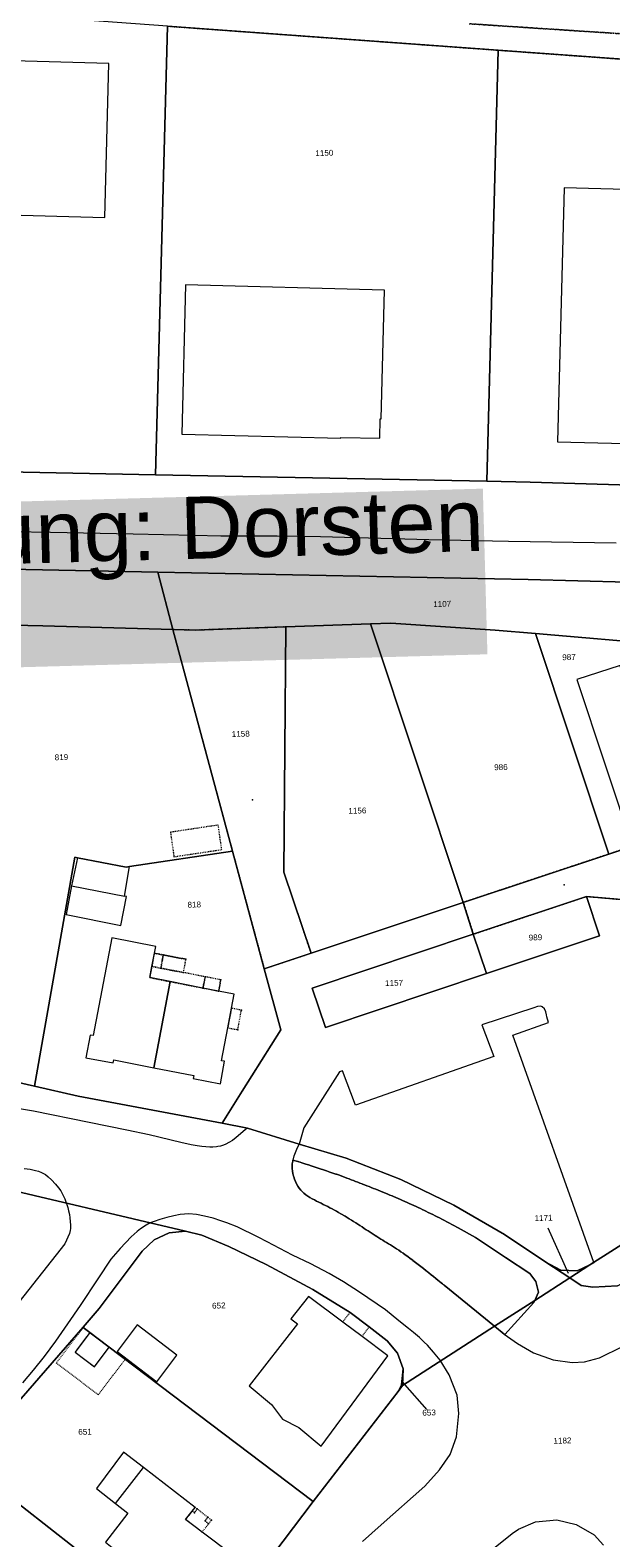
# Model space of a CAD drawing. Header units: millimetres. Extents: x -191 to 81095, y -508122 to 28741.
# Tile 56 of 251: x 4599 to 4669, y 9911 to 10093. Entities that reach past the tile are written whole.
import ezdxf

# ---------------------------------------------------------------- set-up
doc = ezdxf.new("R2010")
doc.units = ezdxf.units.MM
for name, pattern in [('VE22-087 DB - VST Hervest-Dorsten ALK VA2736$0$1', [0]), ('VE22-087 DB - VST Hervest-Dorsten ALK VA2736$0$2', [0.16, 0.06, -0.1]), ('VE22-087 DB - VST Hervest-Dorsten ALK VA2736$0$3', [0.26, 0.11, -0.15])]:
    doc.linetypes.add(name, pattern=pattern)
doc.layers.get('0').update_dxf_attribs({"color": 251})
for name, color, linetype, lineweight in [('VE22-087 DB - VST Hervest-Dorsten ALK VA2736$0$AX_Bauteil', 7, 'VE22-087 DB - VST Hervest-Dorsten ALK VA2736$0$1', 18), ('VE22-087 DB - VST Hervest-Dorsten ALK VA2736$0$AX_BesondererBauwerkspunkt_G2300', 7, 'VE22-087 DB - VST Hervest-Dorsten ALK VA2736$0$1', 18), ('VE22-087 DB - VST Hervest-Dorsten ALK VA2736$0$AX_Flurstueck', 9, 'VE22-087 DB - VST Hervest-Dorsten ALK VA2736$0$1', 18), ('VE22-087 DB - VST Hervest-Dorsten ALK VA2736$0$AX_Gebaeude', 7, 'VE22-087 DB - VST Hervest-Dorsten ALK VA2736$0$1', 18), ('VE22-087 DB - VST Hervest-Dorsten ALK VA2736$0$AX_IndustrieUndGewerbeflaeche', 7, 'VE22-087 DB - VST Hervest-Dorsten ALK VA2736$0$1', 18), ('VE22-087 DB - VST Hervest-Dorsten ALK VA2736$0$AX_Platz', 7, 'VE22-087 DB - VST Hervest-Dorsten ALK VA2736$0$1', 18), ('VE22-087 DB - VST Hervest-Dorsten ALK VA2736$0$AX_SonstigesBauwerkOderSonstigeEinrichtung', 7, 'VE22-087 DB - VST Hervest-Dorsten ALK VA2736$0$1', 18), ('VE22-087 DB - VST Hervest-Dorsten ALK VA2736$0$AX_Strassenverkehr', 7, 'VE22-087 DB - VST Hervest-Dorsten ALK VA2736$0$1', 18), ('VE22-087 DB - VST Hervest-Dorsten ALK VA2736$0$AX_Strassenverkehrsanlage', 7, 'VE22-087 DB - VST Hervest-Dorsten ALK VA2736$0$1', 18), ('VE22-087 DB - VST Hervest-Dorsten ALK VA2736$0$AX_Vegetationsmerkmal', 7, 'VE22-087 DB - VST Hervest-Dorsten ALK VA2736$0$1', 18), ('VE22-087 DB - VST Hervest-Dorsten ALK VA2736$0$AX_Weg', 7, 'VE22-087 DB - VST Hervest-Dorsten ALK VA2736$0$1', 18), ('VE22-087 DB - VST Hervest-Dorsten ALK VA2736$0$AX_Wohnbauflaeche', 7, 'VE22-087 DB - VST Hervest-Dorsten ALK VA2736$0$1', 18), ('VE22-087 DB - VST Hervest-Dorsten ALK VA2736$0$Flurgrenzen', 9, 'VE22-087 DB - VST Hervest-Dorsten ALK VA2736$0$1', 18)]:
    doc.layers.add(name, color=color, linetype=linetype, lineweight=lineweight)
doc.layers.add('XREF ALK Kataster', color=251, linetype='Continuous')
doc.styles.add('VE22-087 DB - VST Hervest-Dorsten ALK VA2736$0$0', font='arial.ttf')

# ---------------------------------------------------------------- blocks, each defined once
blk = doc.blocks.new('VE22-087 DB - VST Hervest-Dorsten ALK VA2736$0$99')
at = {"color": 0}
blk.add_point((0, 0), dxfattribs=at)
blk = doc.blocks.new('VE22-087 DB - VST Hervest-Dorsten ALK VA2736')
at = {"layer": 'VE22-087 DB - VST Hervest-Dorsten ALK VA2736$0$AX_Bauteil', "color": 7, "linetype": 'VE22-087 DB - VST Hervest-Dorsten ALK VA2736$0$1', "lineweight": 13, "ltscale": 0.5}
for points in [[(4604.51, 9993.35, 0), (4603.81, 9989.97, 0), (4610.18, 9988.71, 0), (4610.78, 9992.28, 0), (4610.39, 9992.22, 0)], [(4610.08, 9921.61, 0), (4606.81, 9917.2, 0), (4609.12, 9915.41, 0), (4612.47, 9919.76, 0)]]:
    blk.add_polyline3d(points, close=True, dxfattribs=at)
at = {"layer": 'VE22-087 DB - VST Hervest-Dorsten ALK VA2736$0$AX_Flurstueck', "linetype": 'VE22-087 DB - VST Hervest-Dorsten ALK VA2736$0$1', "lineweight": 13, "ltscale": 0.5}
for points in [[(4615.39, 10093.73, 0), (4655.32, 10090.83, 0), (4684.36, 10088.73, 0), (4687.28, 10088.7, 0), (4738.71, 10088.21, 0), (4757.59, 10088.02, 0), (4832.6, 10087.3, 0), (4858.11, 10087.05, 0), (4858.57, 10087.03, 0), (4859.03, 10086.99, 0), (4859.48, 10086.91, 0), (4859.93, 10086.81, 0), (4860.37, 10086.68, 0), (4860.8, 10086.52, 0), (4861.23, 10086.34, 0), (4861.64, 10086.13, 0), (4862.03, 10085.9, 0), (4863.48, 10084.99, 0), (4864.51, 10087.28, 0), (4866.67, 10090.66, 0), (4866.94, 10091.08, 0), (4869.22, 10094.16, 0)], [(4580.33, 10028.49, 0), (4614.22, 10027.82, 0), (4658.95, 10026.94, 0), (4670.94, 10026.63, 0), (4671.26, 10026.63, 0), (4671.58, 10026.64, 0), (4671.9, 10026.67, 0), (4672.22, 10026.71, 0), (4672.53, 10026.76, 0), (4672.84, 10026.83, 0), (4673.15, 10026.92, 0), (4673.46, 10027.02, 0), (4673.76, 10027.13, 0), (4677.97, 10028.77, 0), (4679.4, 10038.08, 0), (4659.18, 10038.7, 0), (4653.95, 10038.8, 0), (4613.95, 10039.59, 0), (4577.95, 10040.3, 0)], [(4669.7, 9941.7, 0), (4666.74, 9941.54, 0), (4665.34, 9941.71, 0), (4663.95, 9942.65, 0), (4659.72, 9939.93, 0), (4654.87, 9936.8, 0), (4643.76, 9929.64, 0), (4643.23, 9928.92, 0), (4632.96, 9915.63, 0), (4619.72, 9898.15, 0)], [(4673.52, 9988.03, 0), (4665.98, 9988.68, 0), (4667.56, 9983.94, 0), (4653.9, 9979.38, 0), (4634.45, 9972.88, 0), (4632.87, 9977.63, 0), (4652.31, 9984.13, 0), (4651.1, 9987.97, 0), (4632.72, 9981.84, 0), (4627.07, 9979.96, 0), (4629.06, 9972.58, 0), (4624.41, 9965.16, 0), (4621.98, 9961.32, 0), (4625.04, 9960.73, 0), (4631.28, 9958.77, 0), (4636.97, 9957.09, 0), (4643.57, 9954.5, 0), (4649.95, 9951.41, 0), (4656.07, 9947.88, 0), (4661.06, 9944.52, 0), (4662.86, 9943.56, 0), (4664.85, 9943.51, 0), (4666.37, 9944.21, 0), (4674.88, 9949.62, 0)], [(4592.94, 9954.08, 0), (4617.56, 9948.26, 0), (4619.52, 9947.78, 0), (4622.79, 9946.41, 0), (4627.29, 9944.24, 0), (4632.93, 9941.25, 0), (4637.43, 9938.48, 0), (4639.74, 9936.74, 0), (4641.91, 9935.03, 0), (4643.16, 9933.55, 0), (4643.82, 9931.65, 0), (4643.76, 9929.64, 0), (4654.87, 9936.8, 0), (4659.72, 9939.93, 0), (4663.95, 9942.65, 0), (4661.06, 9944.52, 0), (4656.07, 9947.88, 0), (4649.95, 9951.41, 0), (4643.57, 9954.5, 0), (4636.97, 9957.09, 0), (4631.28, 9958.77, 0), (4625.04, 9960.73, 0), (4621.98, 9961.32, 0), (4604.61, 9964.59, 0), (4599.34, 9965.79, 0), (4597.05, 9966.31, 0)], [(4590.98, 9920.41, 0), (4605.19, 9936.68, 0), (4607.15, 9938.93, 0), (4612.33, 9945.87, 0), (4613.79, 9947.25, 0), (4615.59, 9948.08, 0), (4617.56, 9948.26, 0), (4592.94, 9954.08, 0)], [(4663.82, 9943.16, 0), (4661.35, 9948.65, 0)], [(4643.72, 9930.09, 0), (4646.96, 9926.38, 0)]]:
    blk.add_polyline3d(points, dxfattribs=at)
for points in [[(4579.44, 10096.33, 0), (4577.95, 10040.3, 0), (4613.95, 10039.59, 0), (4615.39, 10093.73, 0)], [(4615.39, 10093.73, 0), (4613.95, 10039.59, 0), (4653.95, 10038.8, 0), (4655.32, 10090.83, 0)], [(4655.32, 10090.83, 0), (4653.95, 10038.8, 0), (4659.18, 10038.7, 0), (4679.4, 10038.08, 0), (4679.71, 10040.09, 0), (4685.99, 10039.76, 0), (4687.28, 10088.7, 0), (4684.36, 10088.73, 0)], [(4616.03, 10020.89, 0), (4614.22, 10027.82, 0), (4580.33, 10028.49, 0), (4582.09, 10021.77, 0), (4600.35, 10021.33, 0)], [(4658.95, 10026.94, 0), (4614.22, 10027.82, 0), (4616.03, 10020.89, 0), (4618.78, 10020.83, 0), (4629.69, 10021.22, 0), (4639.89, 10021.6, 0), (4642.34, 10021.69, 0), (4654.96, 10020.82, 0), (4659.8, 10020.43, 0), (4675.73, 10019.07, 0), (4677.97, 10028.77, 0), (4673.76, 10027.13, 0), (4673.46, 10027.02, 0), (4673.15, 10026.92, 0), (4672.84, 10026.83, 0), (4672.53, 10026.76, 0), (4672.22, 10026.71, 0), (4671.9, 10026.67, 0), (4671.58, 10026.64, 0), (4671.26, 10026.63, 0), (4670.94, 10026.63, 0)], [(4616.03, 10020.89, 0), (4600.35, 10021.33, 0), (4582.09, 10021.77, 0), (4595.78, 9971.12, 0), (4597.05, 9966.31, 0), (4599.34, 9965.79, 0), (4604.19, 9993.41, 0), (4604.51, 9993.35, 0), (4610.39, 9992.22, 0), (4610.78, 9992.28, 0), (4623.24, 9994.14, 0)], [(4616.03, 10020.89, 0), (4623.24, 9994.14, 0), (4627.07, 9979.96, 0), (4632.72, 9981.84, 0), (4629.45, 9991.61, 0), (4629.69, 10021.22, 0), (4618.78, 10020.83, 0)], [(4639.89, 10021.6, 0), (4629.69, 10021.22, 0), (4629.45, 9991.61, 0), (4632.72, 9981.84, 0), (4651.1, 9987.97, 0)], [(4654.96, 10020.82, 0), (4642.34, 10021.69, 0), (4639.89, 10021.6, 0), (4651.1, 9987.97, 0), (4668.67, 9993.8, 0), (4659.8, 10020.43, 0)], [(4678.42, 9996.36, 0), (4675.73, 10019.07, 0), (4659.8, 10020.43, 0), (4668.67, 9993.8, 0), (4671.36, 9994.69, 0), (4672, 9992.81, 0), (4677.31, 9994.57, 0), (4678.24, 9991.71, 0), (4679.69, 9992.19, 0), (4679.1, 9993.9, 0), (4678.51, 9995.62, 0)], [(4679.69, 9992.19, 0), (4678.24, 9991.71, 0), (4677.31, 9994.57, 0), (4672, 9992.81, 0), (4671.36, 9994.69, 0), (4668.67, 9993.8, 0), (4651.1, 9987.97, 0), (4652.31, 9984.13, 0), (4665.98, 9988.68, 0), (4673.52, 9988.03, 0), (4680.34, 9990.3, 0), (4701.02, 9997.16, 0), (4701.32, 9996.27, 0), (4702.84, 9997.99, 0), (4702.29, 9999.68, 0)], [(4629.06, 9972.58, 0), (4627.07, 9979.96, 0), (4623.24, 9994.14, 0), (4610.78, 9992.28, 0), (4610.39, 9992.22, 0), (4604.51, 9993.35, 0), (4604.19, 9993.41, 0), (4599.34, 9965.79, 0), (4604.61, 9964.59, 0), (4621.98, 9961.32, 0), (4624.41, 9965.16, 0)], [(4667.56, 9983.94, 0), (4665.98, 9988.68, 0), (4652.31, 9984.13, 0), (4653.9, 9979.38, 0)], [(4652.31, 9984.13, 0), (4632.87, 9977.63, 0), (4634.45, 9972.88, 0), (4653.9, 9979.38, 0)], [(4722.41, 9966.71, 0), (4712.47, 9964.92, 0), (4700.87, 9962.75, 0), (4696.14, 9961, 0), (4674.88, 9949.62, 0), (4666.37, 9944.21, 0), (4663.95, 9942.65, 0), (4665.34, 9941.71, 0), (4666.74, 9941.54, 0), (4669.7, 9941.7, 0), (4677.8, 9946.02, 0), (4688.81, 9952.19, 0), (4693.48, 9954.22, 0), (4704.31, 9958.4, 0)], [(4605.19, 9936.68, 0), (4605.22, 9936.66, 0), (4632.96, 9915.63, 0), (4643.23, 9928.92, 0), (4643.62, 9929.74, 0), (4643.82, 9931.65, 0), (4643.16, 9933.55, 0), (4641.91, 9935.03, 0), (4639.74, 9936.74, 0), (4637.43, 9938.48, 0), (4632.93, 9941.25, 0), (4627.29, 9944.24, 0), (4622.79, 9946.41, 0), (4619.52, 9947.78, 0), (4617.56, 9948.26, 0), (4615.59, 9948.08, 0), (4613.79, 9947.25, 0), (4612.33, 9945.87, 0), (4607.15, 9938.93, 0)], [(4661.06, 9944.52, 0), (4663.95, 9942.65, 0), (4666.37, 9944.21, 0), (4664.85, 9943.51, 0), (4662.86, 9943.56, 0)], [(4591.49, 9920.01, 0), (4607.4, 9907.54, 0), (4616.52, 9900.66, 0), (4619.72, 9898.15, 0), (4632.96, 9915.63, 0), (4605.22, 9936.66, 0), (4605.19, 9936.68, 0), (4590.98, 9920.41, 0)], [(4643.82, 9931.65, 0), (4643.62, 9929.74, 0), (4643.23, 9928.92, 0), (4643.76, 9929.64, 0)], [(4607.4, 9907.54, 0), (4591.49, 9920.01, 0), (4580.15, 9904.84, 0), (4601.08, 9888.93, 0), (4606.45, 9884.84, 0), (4619.72, 9898.15, 0), (4616.52, 9900.66, 0)]]:
    blk.add_polyline3d(points, close=True, dxfattribs=at)
at = {"layer": 'VE22-087 DB - VST Hervest-Dorsten ALK VA2736$0$AX_Gebaeude', "color": 7, "linetype": 'VE22-087 DB - VST Hervest-Dorsten ALK VA2736$0$1', "lineweight": 13, "ltscale": 0.5}
for points in [[(4582.26, 10089.95, 0), (4581.77, 10071.36, 0), (4607.83, 10070.64, 0), (4608.32, 10089.22, 0)], [(4663.27, 10074.2, 0), (4662.49, 10043.56, 0), (4677.13, 10043.19, 0), (4677.12, 10043.31, 0), (4683.01, 10043.16, 0), (4683.13, 10048.01, 0), (4683.24, 10048, 0), (4683.93, 10073.66, 0)], [(4617.1, 10044.49, 0), (4636.32, 10043.99, 0), (4636.32, 10044.09, 0), (4641.01, 10043.99, 0), (4641.07, 10046.35, 0), (4641.18, 10046.35, 0), (4641.58, 10061.88, 0), (4617.57, 10062.49, 0)], [(4610.78, 9992.28, 0), (4610.39, 9992.22, 0), (4604.51, 9993.35, 0), (4603.81, 9989.97, 0), (4603.15, 9986.49, 0), (4609.75, 9985.17, 0), (4610.43, 9988.66, 0), (4610.18, 9988.71, 0)], [(4608.65, 9983.67, 0), (4606.41, 9971.88, 0), (4606.06, 9971.95, 0), (4605.54, 9969.22, 0), (4608.83, 9968.59, 0), (4608.9, 9968.96, 0), (4613.74, 9968.01, 0), (4615.69, 9978.4, 0), (4613.24, 9978.88, 0), (4613.5, 9980.24, 0), (4613.81, 9981.83, 0), (4613.97, 9982.65, 0)], [(4623.43, 9976.89, 0), (4621.56, 9977.25, 0), (4619.66, 9977.63, 0), (4615.69, 9978.4, 0), (4613.74, 9968.01, 0), (4618.57, 9967.06, 0), (4618.5, 9966.71, 0), (4621.78, 9966.07, 0), (4622.28, 9968.78, 0), (4621.91, 9968.85, 0), (4622.66, 9972.83, 0), (4623.11, 9975.18, 0)], [(4638.87, 9935.58, 0), (4636.55, 9937.31, 0), (4632.41, 9940.41, 0), (4630.29, 9937.7, 0), (4631.07, 9937.08, 0), (4625.23, 9929.62, 0), (4627.94, 9927.34, 0), (4629.27, 9925.58, 0), (4631.24, 9924.58, 0), (4633.92, 9922.33, 0), (4641.98, 9933.24, 0)], [(4616.51, 9933.3, 0), (4611.74, 9936.97, 0), (4609.32, 9933.76, 0), (4614.08, 9930.11, 0)], [(4606.03, 9936.04, 0), (4604.24, 9933.67, 0), (4606.56, 9931.92, 0), (4608.34, 9934.29, 0)], [(4612.47, 9919.76, 0), (4610.08, 9921.61, 0), (4606.81, 9917.2, 0), (4609.12, 9915.41, 0), (4610.61, 9914.26, 0), (4607.9, 9910.74, 0), (4609.12, 9909.79, 0), (4607.4, 9907.54, 0), (4616.52, 9900.66, 0), (4619.85, 9905.02, 0), (4621.59, 9905.3, 0), (4623.33, 9907.58, 0), (4623.14, 9909.24, 0), (4619.57, 9911.95, 0), (4617.58, 9913.46, 0), (4618.38, 9914.49, 0), (4618.72, 9914.94, 0)]]:
    blk.add_polyline3d(points, close=True, dxfattribs=at)
at = {"layer": 'VE22-087 DB - VST Hervest-Dorsten ALK VA2736$0$AX_SonstigesBauwerkOderSonstigeEinrichtung', "color": 7, "linetype": 'VE22-087 DB - VST Hervest-Dorsten ALK VA2736$0$3', "lineweight": 13, "ltscale": 0.5}
for points in [[(4621.52, 9997.3, 0), (4615.75, 9996.43, 0), (4616.16, 9993.48, 0), (4621.93, 9994.34, 0)], [(4613.81, 9981.83, 0), (4613.5, 9980.24, 0), (4614.59, 9980.02, 0), (4614.87, 9981.62, 0)], [(4614.59, 9980.02, 0), (4617.31, 9979.5, 0), (4617.62, 9981.1, 0), (4614.87, 9981.62, 0)], [(4613.5, 9980.24, 0), (4613.24, 9978.88, 0), (4615.69, 9978.4, 0), (4619.66, 9977.63, 0), (4619.95, 9978.98, 0), (4617.31, 9979.5, 0), (4614.59, 9980.02, 0)], [(4619.66, 9977.63, 0), (4621.56, 9977.25, 0), (4621.82, 9978.62, 0), (4619.95, 9978.98, 0)], [(4622.66, 9972.83, 0), (4623.87, 9972.6, 0), (4624.31, 9974.95, 0), (4623.11, 9975.18, 0)], [(4605.22, 9936.66, 0), (4601.96, 9932.38, 0), (4607.03, 9928.53, 0), (4610.29, 9932.82, 0), (4608.34, 9934.29, 0), (4606.56, 9931.92, 0), (4604.24, 9933.67, 0), (4606.03, 9936.04, 0)], [(4636.55, 9937.31, 0), (4638.87, 9935.58, 0), (4639.74, 9936.74, 0), (4637.43, 9938.48, 0)], [(4618.72, 9914.94, 0), (4618.38, 9914.49, 0), (4618.63, 9914.3, 0), (4618.97, 9914.75, 0)], [(4618.97, 9914.75, 0), (4618.63, 9914.3, 0), (4618.38, 9914.49, 0), (4617.58, 9913.46, 0), (4619.57, 9911.95, 0), (4620.35, 9912.97, 0), (4619.92, 9913.31, 0), (4620.26, 9913.75, 0)], [(4620.26, 9913.75, 0), (4619.92, 9913.31, 0), (4620.35, 9912.97, 0), (4620.69, 9913.41, 0)]]:
    blk.add_polyline3d(points, close=True, dxfattribs=at)
for points in [[(4613.81, 9981.83, 0), (4614.87, 9981.62, 0)], [(4614.87, 9981.62, 0), (4617.62, 9981.1, 0)], [(4621.82, 9978.62, 0), (4621.56, 9977.25, 0)], [(4622.66, 9972.83, 0), (4623.87, 9972.6, 0)], [(4638.87, 9935.58, 0), (4639.74, 9936.74, 0)]]:
    blk.add_polyline3d(points, dxfattribs=at)
at = {"layer": 'VE22-087 DB - VST Hervest-Dorsten ALK VA2736$0$AX_Strassenverkehrsanlage', "color": 7, "linetype": 'VE22-087 DB - VST Hervest-Dorsten ALK VA2736$0$1', "lineweight": 13, "ltscale": 0.5, "true_color": 0xf7f7f0}
for points in [[(4630.54, 9956.87, 0), (4630.69, 9957.39, 0), (4630.99, 9958.19, 0), (4631.28, 9958.77, 0)], [(4598.09, 9955.85, 0), (4598.81, 9955.75, 0), (4599.46, 9955.62, 0), (4599.81, 9955.52, 0), (4600.17, 9955.38, 0), (4600.42, 9955.25, 0), (4600.65, 9955.1, 0), (4600.98, 9954.84, 0), (4601.4, 9954.46, 0), (4601.88, 9953.94, 0), (4602.21, 9953.53, 0), (4602.49, 9953.13, 0), (4602.79, 9952.59, 0), (4602.98, 9952.19, 0), (4603.12, 9951.84, 0), (4603.28, 9951.38, 0), (4603.35, 9951.13, 0), (4603.45, 9950.73, 0), (4603.54, 9950.29, 0), (4603.6, 9949.87, 0), (4603.65, 9949.46, 0), (4603.68, 9949.02, 0), (4603.67, 9948.61, 0), (4603.63, 9948.35, 0), (4603.54, 9947.99, 0), (4603.37, 9947.56, 0), (4603.19, 9947.18, 0), (4602.98, 9946.76, 0), (4597, 9939.15, 0)], [(4596.19, 9843.17, 0), (4598.82, 9847.98, 0), (4602.04, 9853.26, 0), (4606.85, 9860.31, 0), (4612.08, 9867.43, 0), (4616.71, 9873.16, 0), (4620.45, 9877.34, 0), (4624.68, 9881.82, 0), (4630.36, 9887.44, 0), (4631.11, 9888.18, 0), (4639.45, 9896.12, 0), (4645.6, 9902.05, 0), (4648.96, 9905.02, 0), (4653.54, 9909.02, 0), (4656.99, 9911.79, 0), (4657.75, 9912.29, 0), (4659.83, 9913.18, 0), (4662.38, 9913.42, 0), (4664.74, 9912.87, 0), (4666.89, 9911.63, 0), (4668.01, 9910.37, 0)]]:
    blk.add_polyline3d(points, dxfattribs=at)
at = {"layer": 'VE22-087 DB - VST Hervest-Dorsten ALK VA2736$0$AX_Weg', "color": 7, "linetype": 'VE22-087 DB - VST Hervest-Dorsten ALK VA2736$0$2', "lineweight": 13, "ltscale": 0.5}
for points in [[(4615.39, 10093.73, 0), (4655.32, 10090.83, 0), (4684.36, 10088.73, 0), (4687.28, 10088.7, 0), (4738.71, 10088.21, 0), (4757.59, 10088.02, 0), (4832.6, 10087.3, 0)], [(4809.7, 10090.65, 0), (4794.33, 10091.03, 0), (4779.14, 10091.42, 0), (4768.88, 10091.52, 0), (4753.39, 10091.57, 0), (4737.79, 10091.7, 0), (4723.16, 10091.84, 0), (4709.26, 10091.92, 0), (4693.54, 10091.87, 0), (4679.71, 10092.2, 0), (4667.18, 10093.01, 0), (4651.8, 10094.02, 0)]]:
    blk.add_polyline3d(points, dxfattribs=at)
at = {"layer": 'VE22-087 DB - VST Hervest-Dorsten ALK VA2736$0$AX_BesondererBauwerkspunkt_G2300', "color": 7, "xscale": 0.5, "yscale": 0.5, "zscale": 0.5}
for p, rotation in [((4613.81, 9981.83), 1.589466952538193), ((4614.87, 9981.62), 1.589466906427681), ((4617.62, 9981.1), 1.589466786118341), ((4613.5, 9980.24), 1.589466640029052), ((4614.59, 9980.02), 1.589466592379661), ((4617.31, 9979.5), 1.589466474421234), ((4619.95, 9978.98), 1.589466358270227), ((4621.82, 9978.62), 1.589466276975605), ((4619.66, 9977.63), 1.589466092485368), ((4621.56, 9977.25), 1.589466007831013), ((4623.11, 9975.18), 1.589465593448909), ((4624.31, 9974.95), 1.589465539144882), ((4622.66, 9972.83), 1.589465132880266), ((4623.87, 9972.6), 1.589465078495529), ((4637.43, 9938.48), 1.589458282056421), ((4639.74, 9936.74), 1.589457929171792), ((4618.38, 9914.49), 1.589453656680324), ((4618.63, 9914.3), 1.589453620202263), ((4618.97, 9914.75), 1.589453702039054), ((4619.92, 9913.31), 1.589453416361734), ((4620.26, 9913.75), 1.589453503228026), ((4620.69, 9913.41), 1.589453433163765), ((4619.57, 9911.95), 1.589453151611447), ((4620.35, 9912.97), 1.589453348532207)]:
    blk.add_blockref('VE22-087 DB - VST Hervest-Dorsten ALK VA2736$0$99', p, dxfattribs=dict(at, rotation=rotation))
at = {"layer": 'VE22-087 DB - VST Hervest-Dorsten ALK VA2736$0$AX_Weg', "color": 7, "xscale": 0.5, "yscale": 0.5, "zscale": 0.5}
for p, rotation in [((4625.65, 10000.34), 1.589470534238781), ((4663.26, 9990.1), 1.589468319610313)]:
    blk.add_blockref('VE22-087 DB - VST Hervest-Dorsten ALK VA2736$0$99', p, dxfattribs=dict(at, rotation=rotation))
at = {"layer": 'VE22-087 DB - VST Hervest-Dorsten ALK VA2736$0$AX_Flurstueck', "char_height": 0.7, "attachment_point": 2, "rotation": 1.5895, "style": 'VE22-087 DB - VST Hervest-Dorsten ALK VA2736$0$0', "bg_fill": 3, "box_fill_scale": 1, "bg_fill_color": 256, "bg_fill_transparency": 0}
for s, insert in [('1150', (4634.31, 10078.78)), ('1107', (4648.54, 10024.34)), ('987', (4663.85, 10017.92)), ('1158', (4624.22, 10008.66)), ('819', (4602.57, 10005.84)), ('986', (4655.63, 10004.64)), ('1156', (4638.3, 9999.39)), ('818', (4618.61, 9988.05)), ('989', (4659.8, 9984.09)), ('1157', (4642.73, 9978.59)), ('1171', (4660.78, 9950.23)), ('652', (4621.57, 9939.65)), ('653', (4646.96, 9926.73)), ('651', (4605.42, 9924.41)), ('1182', (4663.06, 9923.35))]:
    blk.add_mtext(s, dxfattribs=dict(at, insert=insert))
at = {"layer": 'VE22-087 DB - VST Hervest-Dorsten ALK VA2736$0$AX_Bauteil', "color": 7, "linetype": 'VE22-087 DB - VST Hervest-Dorsten ALK VA2736$0$1', "lineweight": 13, "ltscale": 0.5}
blk.add_polyline3d([(4670.02, 10016.55, 0), (4664.82, 10014.85, 0), (4671.64, 9994.25, 0), (4676.86, 9995.96, 0), (4676.82, 9996.08, 0), (4676.05, 9998.4, 0), (4671.25, 10012.83, 0), (4670.42, 10015.33, 0)], close=True, dxfattribs=at)
at = {"layer": 'VE22-087 DB - VST Hervest-Dorsten ALK VA2736$0$AX_Gebaeude', "color": 7, "linetype": 'VE22-087 DB - VST Hervest-Dorsten ALK VA2736$0$1', "lineweight": 13, "ltscale": 0.5}
blk.add_polyline3d([(4702.88, 10012.86, 0), (4676.23, 10014.88, 0), (4671.68, 10015.23, 0), (4670.42, 10015.33, 0), (4670.02, 10016.55, 0), (4664.82, 10014.85, 0), (4671.64, 9994.25, 0), (4676.86, 9995.96, 0), (4676.82, 9996.08, 0), (4678.4, 9995.99, 0), (4678.24, 9993.62, 0), (4679.1, 9993.9, 0), (4697.98, 10000.14, 0), (4696.26, 10005.32, 0), (4696.16, 10005.29, 0), (4696.31, 10006.63, 0), (4702.37, 10006.15, 0)], close=True, dxfattribs=at)
at = {"layer": 'VE22-087 DB - VST Hervest-Dorsten ALK VA2736$0$AX_IndustrieUndGewerbeflaeche', "color": 253, "linetype": 'VE22-087 DB - VST Hervest-Dorsten ALK VA2736$0$1', "lineweight": 13, "ltscale": 0.5, "true_color": 0x999999}
for points in [[(4577.95, 10040.3, 0), (4613.95, 10039.59, 0), (4653.95, 10038.8, 0), (4659.18, 10038.7, 0), (4679.4, 10038.08, 0), (4685.94, 10037.68, 0), (4685.99, 10039.76, 0), (4687.28, 10088.7, 0), (4684.36, 10088.73, 0), (4655.32, 10090.83, 0), (4615.39, 10093.73, 0)], [(4670.94, 10026.63, 0), (4658.95, 10026.94, 0), (4614.22, 10027.82, 0), (4580.33, 10028.49, 0)], [(4597.05, 9966.31, 0), (4599.34, 9965.79, 0), (4604.19, 9993.41, 0), (4604.51, 9993.35, 0), (4610.39, 9992.22, 0), (4610.78, 9992.28, 0), (4623.24, 9994.14, 0), (4616.03, 10020.89, 0), (4618.78, 10020.83, 0), (4629.69, 10021.22, 0), (4639.89, 10021.6, 0), (4642.34, 10021.69, 0), (4654.96, 10020.82, 0), (4659.8, 10020.43, 0), (4675.73, 10019.07, 0)]]:
    blk.add_polyline3d(points, dxfattribs=at)
at = {"layer": 'VE22-087 DB - VST Hervest-Dorsten ALK VA2736$0$AX_Platz', "color": 254, "linetype": 'VE22-087 DB - VST Hervest-Dorsten ALK VA2736$0$1', "lineweight": 13, "ltscale": 0.5, "true_color": 0xd9ffd9}
blk.add_polyline3d([(4673.52, 9988.03, 0), (4665.98, 9988.68, 0), (4667.56, 9983.94, 0), (4653.9, 9979.38, 0), (4634.45, 9972.88, 0), (4632.87, 9977.63, 0), (4652.31, 9984.13, 0), (4651.1, 9987.97, 0), (4632.72, 9981.84, 0), (4627.07, 9979.96, 0), (4629.06, 9972.58, 0), (4624.41, 9965.16, 0), (4621.98, 9961.32, 0), (4625.04, 9960.73, 0), (4631.28, 9958.77, 0), (4636.97, 9957.09, 0), (4643.57, 9954.5, 0), (4649.95, 9951.41, 0), (4656.07, 9947.88, 0), (4661.06, 9944.52, 0), (4663.95, 9942.65, 0), (4665.34, 9941.71, 0), (4666.74, 9941.54, 0), (4669.7, 9941.7, 0)], dxfattribs=at)
at = {"layer": 'VE22-087 DB - VST Hervest-Dorsten ALK VA2736$0$AX_Strassenverkehr', "color": 253, "linetype": 'VE22-087 DB - VST Hervest-Dorsten ALK VA2736$0$1', "lineweight": 13, "ltscale": 0.5, "true_color": 0x999999}
for points in [[(4669.7, 9941.7, 0), (4666.74, 9941.54, 0), (4665.34, 9941.71, 0), (4663.95, 9942.65, 0), (4659.72, 9939.93, 0), (4659.71, 9939.89, 0), (4659.61, 9939.67, 0), (4656.11, 9935.8, 0), (4656.1, 9935.79, 0), (4656.03, 9935.84, 0), (4654.87, 9936.8, 0), (4643.76, 9929.64, 0), (4643.23, 9928.92, 0), (4632.96, 9915.63, 0), (4619.72, 9898.15, 0)], [(4580.33, 10028.49, 0), (4614.22, 10027.82, 0), (4658.95, 10026.94, 0), (4670.94, 10026.63, 0)], [(4679.4, 10038.08, 0), (4659.18, 10038.7, 0), (4653.95, 10038.8, 0), (4613.95, 10039.59, 0), (4577.95, 10040.3, 0)], [(4592.94, 9954.08, 0), (4617.56, 9948.26, 0), (4619.52, 9947.78, 0), (4622.79, 9946.41, 0), (4627.29, 9944.24, 0), (4632.93, 9941.25, 0), (4637.43, 9938.48, 0), (4639.74, 9936.74, 0), (4641.91, 9935.03, 0), (4643.16, 9933.55, 0), (4643.82, 9931.65, 0), (4643.76, 9929.64, 0), (4654.87, 9936.8, 0), (4648.77, 9941.77, 0), (4648.75, 9941.79, 0), (4648.68, 9941.84, 0), (4648.57, 9941.94, 0), (4648.42, 9942.06, 0), (4648.24, 9942.21, 0), (4648.02, 9942.38, 0), (4647.78, 9942.58, 0), (4647.52, 9942.79, 0), (4647.24, 9943.02, 0), (4646.94, 9943.26, 0), (4646.74, 9943.42, 0), (4646.63, 9943.51, 0), (4646.31, 9943.76, 0), (4645.99, 9944.02, 0), (4645.66, 9944.27, 0), (4645.34, 9944.51, 0), (4645.02, 9944.75, 0), (4644.99, 9944.78, 0), (4644.68, 9945, 0), (4644.39, 9945.22, 0), (4644.1, 9945.42, 0), (4643.83, 9945.61, 0), (4643.56, 9945.8, 0), (4643.3, 9945.97, 0), (4643.04, 9946.14, 0), (4642.79, 9946.3, 0), (4642.55, 9946.46, 0), (4642.31, 9946.61, 0), (4642.07, 9946.76, 0), (4641.84, 9946.91, 0), (4641.6, 9947.05, 0), (4641.37, 9947.19, 0), (4641.14, 9947.33, 0), (4640.91, 9947.48, 0), (4640.68, 9947.62, 0), (4640.45, 9947.76, 0), (4640.21, 9947.91, 0), (4640.09, 9947.99, 0), (4639.86, 9948.14, 0), (4639.61, 9948.3, 0), (4639.37, 9948.46, 0), (4639.12, 9948.62, 0), (4638.87, 9948.79, 0), (4638.62, 9948.95, 0), (4638.36, 9949.12, 0), (4638.11, 9949.29, 0), (4637.85, 9949.45, 0), (4637.59, 9949.62, 0), (4637.33, 9949.78, 0), (4637.07, 9949.94, 0), (4636.84, 9950.08, 0), (4636.58, 9950.23, 0), (4636.57, 9950.24, 0), (4636.32, 9950.39, 0), (4636.05, 9950.53, 0), (4635.79, 9950.68, 0), (4635.53, 9950.82, 0), (4635.27, 9950.96, 0), (4635, 9951.1, 0), (4634.74, 9951.24, 0), (4634.47, 9951.38, 0), (4634.2, 9951.51, 0), (4633.93, 9951.65, 0), (4633.66, 9951.78, 0), (4633.39, 9951.91, 0), (4633.12, 9952.05, 0), (4632.85, 9952.19, 0), (4632.59, 9952.34, 0), (4632.33, 9952.5, 0), (4632.08, 9952.67, 0), (4631.85, 9952.86, 0), (4631.68, 9953.02, 0), (4631.47, 9953.24, 0), (4631.29, 9953.47, 0), (4631.12, 9953.72, 0), (4630.97, 9953.98, 0), (4630.84, 9954.26, 0), (4630.72, 9954.54, 0), (4630.63, 9954.84, 0), (4630.6, 9954.93, 0), (4630.53, 9955.23, 0), (4630.48, 9955.53, 0), (4630.45, 9955.84, 0), (4630.44, 9956.13, 0), (4630.45, 9956.4, 0), (4630.51, 9956.74, 0), (4630.53, 9956.85, 0), (4631.12, 9956.69, 0), (4631.16, 9956.67, 0), (4631.25, 9956.64, 0), (4631.4, 9956.6, 0), (4631.59, 9956.53, 0), (4631.83, 9956.46, 0), (4632.1, 9956.37, 0), (4632.4, 9956.27, 0), (4632.73, 9956.17, 0), (4633.09, 9956.05, 0), (4633.45, 9955.93, 0), (4633.83, 9955.81, 0), (4634.22, 9955.68, 0), (4634.6, 9955.55, 0), (4634.98, 9955.42, 0), (4635.35, 9955.3, 0), (4635.71, 9955.17, 0), (4635.81, 9955.14, 0), (4636.14, 9955.02, 0), (4636.45, 9954.91, 0), (4636.75, 9954.8, 0), (4637.04, 9954.69, 0), (4637.32, 9954.59, 0), (4637.58, 9954.49, 0), (4637.85, 9954.39, 0), (4638.1, 9954.29, 0), (4638.36, 9954.19, 0), (4638.62, 9954.09, 0), (4638.88, 9953.99, 0), (4638.91, 9953.97, 0), (4639.18, 9953.87, 0), (4639.45, 9953.77, 0), (4639.72, 9953.66, 0), (4639.99, 9953.55, 0), (4640.27, 9953.44, 0), (4640.55, 9953.33, 0), (4640.84, 9953.22, 0), (4641.12, 9953.1, 0), (4641.4, 9952.99, 0), (4641.69, 9952.88, 0), (4641.97, 9952.76, 0), (4642.25, 9952.64, 0), (4642.53, 9952.53, 0), (4642.67, 9952.47, 0), (4642.95, 9952.35, 0), (4643.22, 9952.23, 0), (4643.5, 9952.12, 0), (4643.77, 9952, 0), (4644.04, 9951.88, 0), (4644.31, 9951.75, 0), (4644.58, 9951.63, 0), (4644.86, 9951.51, 0), (4645.13, 9951.38, 0), (4645.4, 9951.26, 0), (4645.67, 9951.13, 0), (4645.94, 9951, 0), (4646.22, 9950.87, 0), (4646.32, 9950.82, 0), (4646.59, 9950.68, 0), (4646.87, 9950.55, 0), (4647.14, 9950.41, 0), (4647.42, 9950.28, 0), (4647.69, 9950.14, 0), (4647.96, 9950, 0), (4648.23, 9949.87, 0), (4648.49, 9949.73, 0), (4648.68, 9949.64, 0), (4650.49, 9948.68, 0), (4652.59, 9947.5, 0), (4652.71, 9947.43, 0), (4656.19, 9945.12, 0), (4659.15, 9943.15, 0), (4659.87, 9942.22, 0), (4660.17, 9940.91, 0), (4659.72, 9939.93, 0), (4663.95, 9942.65, 0), (4661.06, 9944.52, 0), (4656.07, 9947.88, 0), (4649.95, 9951.41, 0), (4643.57, 9954.5, 0), (4636.97, 9957.09, 0), (4631.28, 9958.77, 0), (4625.04, 9960.73, 0), (4621.98, 9961.32, 0), (4604.61, 9964.59, 0), (4599.34, 9965.79, 0), (4597.05, 9966.31, 0)], [(4590.98, 9920.41, 0), (4605.19, 9936.68, 0), (4607.15, 9938.93, 0), (4612.33, 9945.87, 0), (4613.79, 9947.25, 0), (4615.59, 9948.08, 0), (4617.56, 9948.26, 0), (4592.94, 9954.08, 0)]]:
    blk.add_polyline3d(points, dxfattribs=at)
blk.add_polyline3d([(4630.53, 9956.85, 0), (4630.51, 9956.74, 0), (4630.45, 9956.4, 0), (4630.44, 9956.13, 0), (4630.45, 9955.84, 0), (4630.48, 9955.53, 0), (4630.53, 9955.23, 0), (4630.6, 9954.93, 0), (4630.63, 9954.84, 0), (4630.72, 9954.54, 0), (4630.84, 9954.26, 0), (4630.97, 9953.98, 0), (4631.12, 9953.72, 0), (4631.29, 9953.47, 0), (4631.47, 9953.24, 0), (4631.68, 9953.02, 0), (4631.85, 9952.86, 0), (4632.08, 9952.67, 0), (4632.33, 9952.5, 0), (4632.59, 9952.34, 0), (4632.85, 9952.19, 0), (4633.12, 9952.05, 0), (4633.39, 9951.91, 0), (4633.66, 9951.78, 0), (4633.93, 9951.65, 0), (4634.2, 9951.51, 0), (4634.47, 9951.38, 0), (4634.74, 9951.24, 0), (4635, 9951.1, 0), (4635.27, 9950.96, 0), (4635.53, 9950.82, 0), (4635.79, 9950.68, 0), (4636.05, 9950.53, 0), (4636.32, 9950.39, 0), (4636.57, 9950.24, 0), (4636.58, 9950.23, 0), (4636.84, 9950.08, 0), (4637.07, 9949.94, 0), (4637.33, 9949.78, 0), (4637.59, 9949.62, 0), (4637.85, 9949.45, 0), (4638.11, 9949.29, 0), (4638.36, 9949.12, 0), (4638.62, 9948.95, 0), (4638.87, 9948.79, 0), (4639.12, 9948.62, 0), (4639.37, 9948.46, 0), (4639.61, 9948.3, 0), (4639.86, 9948.14, 0), (4640.09, 9947.99, 0), (4640.21, 9947.91, 0), (4640.45, 9947.76, 0), (4640.68, 9947.62, 0), (4640.91, 9947.48, 0), (4641.14, 9947.33, 0), (4641.37, 9947.19, 0), (4641.6, 9947.05, 0), (4641.84, 9946.91, 0), (4642.07, 9946.76, 0), (4642.31, 9946.61, 0), (4642.55, 9946.46, 0), (4642.79, 9946.3, 0), (4643.04, 9946.14, 0), (4643.3, 9945.97, 0), (4643.56, 9945.8, 0), (4643.83, 9945.61, 0), (4644.1, 9945.42, 0), (4644.39, 9945.22, 0), (4644.68, 9945, 0), (4644.99, 9944.78, 0), (4645.02, 9944.75, 0), (4645.34, 9944.51, 0), (4645.66, 9944.27, 0), (4645.99, 9944.02, 0), (4646.31, 9943.76, 0), (4646.63, 9943.51, 0), (4646.74, 9943.42, 0), (4646.94, 9943.26, 0), (4647.24, 9943.02, 0), (4647.52, 9942.79, 0), (4647.78, 9942.58, 0), (4648.02, 9942.38, 0), (4648.24, 9942.21, 0), (4648.42, 9942.06, 0), (4648.57, 9941.94, 0), (4648.68, 9941.84, 0), (4648.75, 9941.79, 0), (4648.77, 9941.77, 0), (4654.87, 9936.8, 0), (4656.03, 9935.84, 0), (4656.1, 9935.79, 0), (4656.11, 9935.8, 0), (4659.61, 9939.67, 0), (4659.71, 9939.89, 0), (4659.72, 9939.93, 0), (4660.17, 9940.91, 0), (4659.87, 9942.22, 0), (4659.15, 9943.15, 0), (4656.19, 9945.12, 0), (4652.71, 9947.43, 0), (4652.59, 9947.5, 0), (4650.49, 9948.68, 0), (4648.68, 9949.64, 0), (4648.49, 9949.73, 0), (4648.23, 9949.87, 0), (4647.96, 9950, 0), (4647.69, 9950.14, 0), (4647.42, 9950.28, 0), (4647.14, 9950.41, 0), (4646.87, 9950.55, 0), (4646.59, 9950.68, 0), (4646.32, 9950.82, 0), (4646.22, 9950.87, 0), (4645.94, 9951, 0), (4645.67, 9951.13, 0), (4645.4, 9951.26, 0), (4645.13, 9951.38, 0), (4644.86, 9951.51, 0), (4644.58, 9951.63, 0), (4644.31, 9951.75, 0), (4644.04, 9951.88, 0), (4643.77, 9952, 0), (4643.5, 9952.12, 0), (4643.22, 9952.23, 0), (4642.95, 9952.35, 0), (4642.67, 9952.47, 0), (4642.53, 9952.53, 0), (4642.25, 9952.64, 0), (4641.97, 9952.76, 0), (4641.69, 9952.88, 0), (4641.4, 9952.99, 0), (4641.12, 9953.1, 0), (4640.84, 9953.22, 0), (4640.55, 9953.33, 0), (4640.27, 9953.44, 0), (4639.99, 9953.55, 0), (4639.72, 9953.66, 0), (4639.45, 9953.77, 0), (4639.18, 9953.87, 0), (4638.91, 9953.97, 0), (4638.88, 9953.99, 0), (4638.62, 9954.09, 0), (4638.36, 9954.19, 0), (4638.1, 9954.29, 0), (4637.85, 9954.39, 0), (4637.58, 9954.49, 0), (4637.32, 9954.59, 0), (4637.04, 9954.69, 0), (4636.75, 9954.8, 0), (4636.45, 9954.91, 0), (4636.14, 9955.02, 0), (4635.81, 9955.14, 0), (4635.71, 9955.17, 0), (4635.35, 9955.3, 0), (4634.98, 9955.42, 0), (4634.6, 9955.55, 0), (4634.22, 9955.68, 0), (4633.83, 9955.81, 0), (4633.45, 9955.93, 0), (4633.09, 9956.05, 0), (4632.73, 9956.17, 0), (4632.4, 9956.27, 0), (4632.1, 9956.37, 0), (4631.83, 9956.46, 0), (4631.59, 9956.53, 0), (4631.4, 9956.6, 0), (4631.25, 9956.64, 0), (4631.16, 9956.67, 0), (4631.12, 9956.69, 0)], close=True, dxfattribs=at)
at = {"layer": 'VE22-087 DB - VST Hervest-Dorsten ALK VA2736$0$AX_Strassenverkehrsanlage', "color": 7, "linetype": 'VE22-087 DB - VST Hervest-Dorsten ALK VA2736$0$1', "lineweight": 13, "ltscale": 0.5, "true_color": 0xf7f7f0}
for points in [[(4669.56, 10031.31, 0), (4656.55, 10031.53, 0), (4646.95, 10031.71, 0), (4633.87, 10032.09, 0), (4628.61, 10032.16, 0), (4621.84, 10032.19, 0), (4618.57, 10032.24, 0), (4611.26, 10032.42, 0), (4601.27, 10032.62, 0), (4596.64, 10032.7, 0)], [(4656.03, 9935.84, 0), (4657.65, 9934.71, 0), (4659.57, 9933.59, 0), (4661.95, 9932.75, 0), (4664.25, 9932.42, 0), (4665.72, 9932.49, 0), (4667.53, 9932.99, 0), (4670.33, 9934.37, 0)], [(4625.04, 9960.73, 0), (4624.8, 9960.54, 0), (4624.22, 9960.01, 0), (4623.69, 9959.57, 0), (4623.22, 9959.23, 0), (4622.81, 9958.97, 0), (4622.42, 9958.77, 0), (4622.13, 9958.65, 0), (4621.79, 9958.55, 0), (4621.48, 9958.48, 0), (4621.29, 9958.45, 0), (4620.88, 9958.42, 0), (4620.51, 9958.42, 0), (4620.02, 9958.44, 0), (4619.52, 9958.49, 0), (4618.98, 9958.57, 0), (4618.25, 9958.7, 0), (4616.99, 9958.99, 0), (4613.18, 9959.89, 0), (4610.49, 9960.48, 0), (4605.93, 9961.39, 0), (4599.22, 9962.75, 0), (4596.54, 9963.2, 0)], [(4638.95, 9910.8, 0), (4641.17, 9912.83, 0), (4646.46, 9917.48, 0), (4648.23, 9919.46, 0), (4649.5, 9921.32, 0), (4650.27, 9923.44, 0), (4650.56, 9926.28, 0), (4650.34, 9928.47, 0), (4649.38, 9930.94, 0), (4648.32, 9932.69, 0), (4647.5, 9933.66, 0), (4646.76, 9934.51, 0), (4646.39, 9934.9, 0), (4645.8, 9935.45, 0), (4645.08, 9936.05, 0), (4644.47, 9936.53, 0), (4643.32, 9937.45, 0), (4641.69, 9938.77, 0), (4638.56, 9940.91, 0), (4636.62, 9942.16, 0), (4634.92, 9943.15, 0), (4632.68, 9944.34, 0), (4630.49, 9945.4, 0), (4627.43, 9947.01, 0), (4626.35, 9947.57, 0), (4623.79, 9948.79, 0), (4622.57, 9949.27, 0), (4621.84, 9949.53, 0), (4620.92, 9949.84, 0), (4619.85, 9950.1, 0), (4618.87, 9950.28, 0), (4617.95, 9950.36, 0), (4616.91, 9950.29, 0), (4616.15, 9950.15, 0), (4615.3, 9949.93, 0), (4614.45, 9949.67, 0), (4613.77, 9949.44, 0), (4613.29, 9949.27, 0), (4612.81, 9949.01, 0), (4612.13, 9948.56, 0), (4611.72, 9948.23, 0), (4611.01, 9947.58, 0), (4609.68, 9946.19, 0), (4608.53, 9944.91, 0), (4606.97, 9942.51, 0), (4604.84, 9939.3, 0), (4603.33, 9937.08, 0), (4601.86, 9935.01, 0), (4600.49, 9933.17, 0), (4599.17, 9931.49, 0), (4597.9, 9929.97, 0)]]:
    blk.add_polyline3d(points, dxfattribs=at)
at = {"layer": 'VE22-087 DB - VST Hervest-Dorsten ALK VA2736$0$AX_Vegetationsmerkmal', "color": 7, "linetype": 'VE22-087 DB - VST Hervest-Dorsten ALK VA2736$0$1', "lineweight": 13, "ltscale": 0.5}
blk.add_polyline3d([(4660.45, 9975.42, 0), (4660.06, 9975.39, 0), (4659.61, 9975.25, 0), (4653.34, 9973.19, 0), (4654.77, 9969.38, 0), (4638.07, 9963.47, 0), (4636.53, 9967.65, 0), (4636.14, 9967.53, 0), (4633.24, 9962.98, 0), (4631.85, 9960.74, 0), (4631.28, 9958.77, 0), (4636.97, 9957.09, 0), (4643.57, 9954.5, 0), (4649.95, 9951.41, 0), (4656.07, 9947.88, 0), (4661.06, 9944.52, 0), (4662.86, 9943.56, 0), (4664.85, 9943.51, 0), (4666.37, 9944.21, 0), (4666.84, 9944.51, 0), (4657.09, 9971.92, 0), (4661.4, 9973.48, 0), (4661.18, 9974.14, 0), (4661.15, 9974.41, 0), (4661.06, 9974.76, 0), (4660.9, 9975.12, 0), (4660.63, 9975.37, 0)], close=True, dxfattribs=at)
at = {"layer": 'VE22-087 DB - VST Hervest-Dorsten ALK VA2736$0$AX_Weg', "color": 7, "linetype": 'VE22-087 DB - VST Hervest-Dorsten ALK VA2736$0$2', "lineweight": 13, "ltscale": 0.5}
blk.add_polyline3d([(4651.8, 10094.02, 0), (4667.18, 10093.01, 0), (4679.71, 10092.2, 0), (4693.54, 10091.87, 0), (4709.26, 10091.92, 0), (4723.16, 10091.84, 0), (4737.79, 10091.7, 0), (4753.39, 10091.57, 0), (4768.88, 10091.52, 0), (4779.14, 10091.42, 0), (4794.33, 10091.03, 0), (4809.7, 10090.65, 0)], dxfattribs=at)
for points in [[(4616.03, 10020.89, 0), (4623.24, 9994.14, 0), (4627.07, 9979.96, 0), (4632.72, 9981.84, 0), (4629.45, 9991.61, 0), (4629.69, 10021.22, 0), (4618.78, 10020.83, 0)], [(4702.29, 9999.68, 0), (4679.69, 9992.19, 0), (4678.24, 9991.71, 0), (4677.31, 9994.57, 0), (4672, 9992.81, 0), (4671.36, 9994.69, 0), (4668.67, 9993.8, 0), (4651.1, 9987.97, 0), (4652.31, 9984.13, 0), (4665.98, 9988.68, 0), (4673.52, 9988.03, 0), (4680.34, 9990.3, 0), (4701.02, 9997.16, 0), (4701.32, 9996.27, 0), (4702.84, 9997.99, 0)]]:
    blk.add_polyline3d(points, close=True, dxfattribs=at)
at = {"layer": 'VE22-087 DB - VST Hervest-Dorsten ALK VA2736$0$AX_Wohnbauflaeche', "color": 253, "linetype": 'VE22-087 DB - VST Hervest-Dorsten ALK VA2736$0$1', "lineweight": 13, "ltscale": 0.5, "true_color": 0x999999}
for points in [[(4642.34, 10021.69, 0), (4639.89, 10021.6, 0), (4629.69, 10021.22, 0), (4629.45, 9991.61, 0), (4632.72, 9981.84, 0), (4651.1, 9987.97, 0), (4668.67, 9993.8, 0), (4659.8, 10020.43, 0), (4654.96, 10020.82, 0)], [(4629.06, 9972.58, 0), (4627.07, 9979.96, 0), (4623.24, 9994.14, 0), (4610.78, 9992.28, 0), (4610.39, 9992.22, 0), (4604.51, 9993.35, 0), (4604.19, 9993.41, 0), (4599.34, 9965.79, 0), (4604.61, 9964.59, 0), (4621.98, 9961.32, 0), (4624.41, 9965.16, 0)]]:
    blk.add_polyline3d(points, close=True, dxfattribs=at)
blk.add_polyline3d([(4595.56, 9874.43, 0), (4606.45, 9884.84, 0), (4619.72, 9898.15, 0), (4632.96, 9915.63, 0), (4643.23, 9928.92, 0), (4643.76, 9929.64, 0), (4643.82, 9931.65, 0), (4643.16, 9933.55, 0), (4641.91, 9935.03, 0), (4639.74, 9936.74, 0), (4637.43, 9938.48, 0), (4632.93, 9941.25, 0), (4627.29, 9944.24, 0), (4622.79, 9946.41, 0), (4619.52, 9947.78, 0), (4617.56, 9948.26, 0), (4615.59, 9948.08, 0), (4613.79, 9947.25, 0), (4612.33, 9945.87, 0), (4607.15, 9938.93, 0), (4605.19, 9936.68, 0), (4590.98, 9920.41, 0)], dxfattribs=at)
at = {"layer": 'VE22-087 DB - VST Hervest-Dorsten ALK VA2736$0$Flurgrenzen', "insert": (4556.26, 10035.21), "char_height": 7.5, "attachment_point": 1, "rotation": 1.5895, "style": 'VE22-087 DB - VST Hervest-Dorsten ALK VA2736$0$0', "bg_fill": 1, "box_fill_scale": 1, "bg_fill_color": 7, "bg_fill_true_color": 16777215, "bg_fill_transparency": 0}
blk.add_mtext('Gemarkung: Dorsten\\PFlur: 15', dxfattribs=at)

msp = doc.modelspace()

# ---------------------------------------------------------------- block references
at = {"layer": 'XREF ALK Kataster', "color": 251}
msp.add_blockref('VE22-087 DB - VST Hervest-Dorsten ALK VA2736', (0, 0), dxfattribs=at)

doc.saveas('drawing.dxf')
